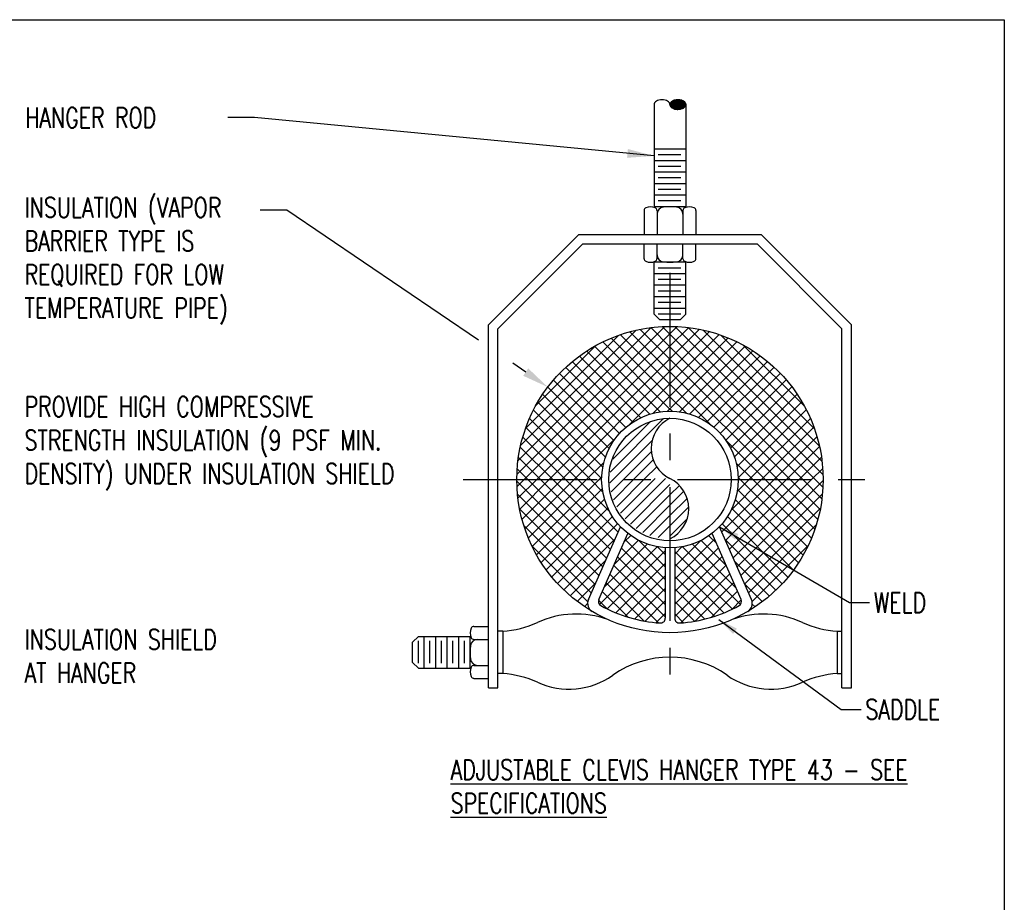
# Model space of a CAD drawing. Header units: inches. Extents: x -0.1 to 15.1, y -1.1 to 9.3.
# Tile 4 of 4: x 10.5 to 15.1, y 5.2 to 9.3. Entities that reach past the tile are written whole.
import ezdxf

# ---------------------------------------------------------------- set-up
doc = ezdxf.new("R2010")
doc.units = ezdxf.units.IN
doc.header["$MEASUREMENT"] = 0
doc.header["$PDSIZE"] = -1
doc.linetypes.add('CENTER', pattern=[2, 1.25, -0.25, 0.25, -0.25])
doc.layers.add('G-ANNO-NPLT', color=7, linetype='Continuous', plot=False)
for name, color, linetype in [('M-DETL-DIMS', 2, 'Continuous'), ('M-DETL-HEVY', 5, 'Continuous'), ('M-DETL-MEDM', 4, 'Continuous'), ('M-DETL-PATT', 8, 'Continuous'), ('M-DETL-TEXT', 2, 'Continuous'), ('M-DETL-THIN', 2, 'Continuous'), ('M-DETL-XTHN', 1, 'Continuous')]:
    doc.layers.add(name, color=color, linetype=linetype)
doc.styles.add('Romans', font='romans.shx', dxfattribs={"width": 0.75})
doc.dimstyles.new('VA-Dims', dxfattribs={"dimtxt": 0.09375, "dimasz": 0.09375, "dimexe": 0.09375, "dimexo": 0.03125, "dimgap": 0.02, "dimtad": 1, "dimdec": 5, "dimzin": 0, "dimdsep": 46, "dimlunit": 4, "dimtxsty": 'Romans', "dimblk": 'ARCHTICK', "dimcen": 0.09375, "dimclrd": 256, "dimclre": 256, "dimclrt": 256, "dimadec": 0, "dimazin": 0, "dimtfac": 1, "dimtdec": 5, "dimtofl": 0, "dimtmove": 0, "dimatfit": 3, "dimfxl": 1, "dimfrac": 2, "dimtolj": 1, "dimtzin": 0, "dimlwd": -1, "dimlwe": -1, "dimarcsym": 0})
doc.dimstyles.new('VA-Lead', dxfattribs={"dimtxt": 0.09375, "dimasz": 0.125, "dimexe": 0.125, "dimexo": 0.03125, "dimgap": 0.02, "dimtad": 1, "dimdec": 5, "dimzin": 0, "dimdsep": 46, "dimlunit": 4, "dimtxsty": 'Romans', "dimcen": 0.125, "dimclrd": 256, "dimclre": 256, "dimclrt": 256, "dimadec": 0, "dimazin": 0, "dimtfac": 1, "dimtdec": 5, "dimtofl": 0, "dimtmove": 0, "dimatfit": 3, "dimfxl": 1, "dimfrac": 2, "dimtolj": 1, "dimtzin": 0, "dimlwd": -1, "dimlwe": -1, "dimarcsym": 0})

# ---------------------------------------------------------------- blocks, each defined once
blk = doc.blocks.new('_ArchTick')
at = {"color": 0, "linetype": 'ByBlock', "const_width": 0.15}
blk.add_lwpolyline([(-0.5, -0.5), (0.5, 0.5)], dxfattribs=at)

msp = doc.modelspace()

# ---------------------------------------------------------------- linework, layer by layer
at = {"layer": 'G-ANNO-NPLT', "color": 6}
msp.add_lwpolyline([(-0.0725, 9.3024), (15.1432, 9.3024), (15.1432, -1.1039), (-0.0725, -1.1039)], close=True, dxfattribs=at)
at = {"layer": 'M-DETL-HEVY', "linetype": 'Continuous'}
for p, q in [((13.157, 8.2995), (12.7353, 7.8777)), ((13.157, 8.2995), (14.0075, 8.2995)), ((14.0075, 8.2995), (14.4293, 7.8777)), ((13.1753, 8.2555), (12.7793, 7.8595)), ((13.1753, 8.2555), (13.9893, 8.2555)), ((13.9893, 8.2555), (14.3853, 7.8595)), ((12.7353, 6.1837), (12.7353, 7.8777)), ((14.4293, 6.1837), (14.4293, 7.8777)), ((12.7793, 6.1837), (12.7793, 7.8595)), ((14.3853, 6.1837), (14.3853, 7.8595)), ((13.2016, 6.595), (13.3513, 6.9355)), ((13.2498, 6.5954), (13.3856, 6.9043)), ((13.9147, 6.5954), (13.7789, 6.9043)), ((13.963, 6.595), (13.8133, 6.9355)), ((13.5603, 6.8373), (13.5603, 6.508)), ((13.6043, 6.8373), (13.6043, 6.508)), ((12.7353, 6.1837), (12.7793, 6.1837)), ((14.3853, 6.1837), (14.4293, 6.1837))]:
    msp.add_line(p, q, dxfattribs=at)
msp.add_circle((13.5823, 7.1555), 0.715, dxfattribs=at)
for centre, radius, start, end in [((13.2418, 6.5773), 0.044, 156.2687, 239.5134), ((13.27, 6.5866), 0.022, 156.2687, 241.2364), ((13.8946, 6.5866), 0.022, 298.7636, 23.7313), ((13.9227, 6.5773), 0.044, 300.4866, 23.7313), ((13.5823, 7.1555), 0.671, 241.2364, 266.1126), ((13.5823, 7.1555), 0.671, 273.8874, 298.7636), ((13.5383, 6.508), 0.022, 266.1126, 0), ((13.6263, 6.508), 0.022, 180, 273.8874)]:
    msp.add_arc(centre, radius, start, end, dxfattribs=at)
at = {"layer": 'M-DETL-MEDM', "linetype": 'Continuous'}
for p, q in [((13.5083, 8.9061), (13.5083, 8.4265)), ((13.6562, 8.9061), (13.6562, 8.4265)), ((13.6562, 8.4291), (13.5083, 8.4291)), ((13.4613, 8.4122), (13.4613, 8.2995)), ((13.5218, 8.4122), (13.5218, 8.2995)), ((13.6428, 8.4122), (13.6428, 8.2995)), ((13.7033, 8.4122), (13.7033, 8.2995)), ((13.4613, 8.1868), (13.4613, 8.2555)), ((13.5218, 8.1868), (13.5218, 8.2555)), ((13.6428, 8.1868), (13.6428, 8.2555)), ((13.7033, 8.1868), (13.7033, 8.2555)), ((13.5083, 7.928), (13.5083, 8.1725)), ((13.6562, 8.17), (13.5083, 8.17)), ((13.6562, 7.928), (13.6562, 8.1725)), ((13.5352, 7.9011), (13.5083, 7.928)), ((13.6293, 7.9011), (13.6562, 7.928)), ((13.6293, 7.9011), (13.5352, 7.9011)), ((12.6666, 6.4697), (12.7353, 6.4697)), ((12.8013, 6.4477), (12.7793, 6.4477)), ((12.8013, 6.4477), (12.8013, 6.2497)), ((14.3633, 6.4477), (14.3633, 6.2497)), ((14.3633, 6.4477), (14.3853, 6.4477)), ((12.3808, 6.3958), (12.4077, 6.4227)), ((12.3808, 6.3017), (12.3808, 6.3958)), ((12.4077, 6.4227), (12.6523, 6.4227)), ((12.6497, 6.2748), (12.6497, 6.4227)), ((12.6666, 6.4092), (12.7353, 6.4092)), ((12.3808, 6.3017), (12.4077, 6.2748)), ((12.4077, 6.2748), (12.6523, 6.2748)), ((12.6666, 6.2882), (12.7353, 6.2882)), ((12.6666, 6.2277), (12.7353, 6.2277)), ((12.8013, 6.2497), (12.7793, 6.2497)), ((14.3633, 6.2497), (14.3853, 6.2497))]:
    msp.add_line(p, q, dxfattribs=at)
msp.add_lwpolyline([(13.5823, 8.9061, 0.151354), (13.5798, 8.914), (13.5798, 8.914, 0.106989), (13.5714, 8.9219), (13.5714, 8.9219, 0.074719), (13.5601, 8.9266), (13.5601, 8.9266, 0.061399), (13.5453, 8.9284), (13.5453, 8.9284, 0.061399), (13.5305, 8.9266), (13.5305, 8.9266, 0.074719), (13.5192, 8.9219), (13.5192, 8.9219, 0.106989), (13.5108, 8.914), (13.5108, 8.914, 0.151354), (13.5083, 8.9061)], format="xyb", dxfattribs=at)
for radius in [0.319, 0.286]:
    msp.add_circle((13.5823, 7.1555), radius, dxfattribs=at)
for centre, radius, start, end in [((13.4747, 8.4122), 0.0134, 113.0385, 180), ((13.4915, 8.3727), 0.0564, 66.9615, 113.0385), ((13.5083, 8.4122), 0.0134, 0, 66.9615), ((13.5548, 8.3947), 0.033, 95.7697, 180), ((13.5823, 8.1225), 0.3065, 84.2303, 95.7697), ((13.6098, 8.3947), 0.033, 0, 84.2303), ((13.6562, 8.4122), 0.0134, 113.0385, 180), ((13.673, 8.3727), 0.0564, 66.9615, 113.0385), ((13.6898, 8.4122), 0.0134, 0, 66.9615), ((13.4747, 8.1868), 0.0134, 180, 246.9615), ((13.5083, 8.1868), 0.0134, 293.0385, 0), ((13.5548, 8.2043), 0.033, 180, 264.2303), ((13.6098, 8.2043), 0.033, 275.7697, 0), ((13.6562, 8.1868), 0.0134, 180, 246.9615), ((13.6898, 8.1868), 0.0134, 293.0385, 0), ((13.4915, 8.2263), 0.0564, 246.9615, 293.0385), ((13.5823, 8.4765), 0.3065, 264.2303, 275.7697), ((13.673, 8.2263), 0.0564, 246.9615, 293.0385), ((13.1446, 6.0947), 0.4332, 70.0634, 114.7279), ((14.0199, 6.0947), 0.4332, 65.2721, 109.9367), ((12.7755, 6.8961), 0.4491, 273.2843, 294.7279), ((14.389, 6.8961), 0.4491, 245.2721, 266.7157), ((12.7061, 6.4395), 0.0564, 156.9615, 203.0385), ((12.6666, 6.4563), 0.0134, 90, 156.9615), ((12.6841, 6.3762), 0.033, 90, 174.2303), ((12.6666, 6.4227), 0.0134, 203.0385, 270), ((12.9563, 6.3487), 0.3065, 174.2303, 185.7697), ((12.6841, 6.3212), 0.033, 185.7697, 270), ((13.5823, 5.8627), 0.4639, 54.8935, 125.1065), ((12.7061, 6.258), 0.0564, 156.9615, 203.0385), ((12.6666, 6.2748), 0.0134, 90, 156.9615), ((12.6666, 6.2412), 0.0134, 203.0385, 270), ((12.7755, 5.8013), 0.4491, 65.2721, 86.7157), ((13.111, 6.5298), 0.3528, 245.2721, 305.4149), ((14.0535, 6.5298), 0.3528, 234.5851, 294.7279), ((14.389, 5.8013), 0.4491, 93.2843, 114.7279)]:
    msp.add_arc(centre, radius, start, end, dxfattribs=at)
at = {"layer": 'M-DETL-PATT', "linetype": 'Continuous'}
for p, q in [((12.8677, 7.1799), (13.5579, 7.8701)), ((12.8727, 7.2432), (13.4946, 7.8651)), ((13.5823, 7.7756), (13.4929, 7.8649)), ((13.5823, 7.8339), (13.5465, 7.8696)), ((13.5823, 7.8361), (13.6159, 7.8697)), ((13.5823, 7.7778), (13.6696, 7.8652)), ((14.2969, 7.1776), (13.6043, 7.8702)), ((14.2922, 7.2406), (13.6674, 7.8654)), ((12.885, 7.3139), (13.4239, 7.8528)), ((12.9017, 7.1555), (13.5823, 7.8361)), ((12.909, 7.3962), (13.3416, 7.8288)), ((13.5823, 7.5422), (13.3085, 7.816)), ((13.5823, 7.6005), (13.3508, 7.832)), ((13.5823, 7.6589), (13.3955, 7.8457)), ((13.5823, 7.7172), (13.4427, 7.8568)), ((13.5823, 7.7194), (13.72, 7.8571)), ((13.5823, 7.6611), (13.7673, 7.8462)), ((14.2606, 7.1555), (13.5823, 7.8339)), ((13.5823, 7.6028), (13.8121, 7.8326)), ((13.5823, 7.5444), (13.8545, 7.8167)), ((14.2802, 7.311), (13.7378, 7.8534)), ((14.2568, 7.3927), (13.8195, 7.83)), ((12.9573, 7.5028), (13.235, 7.7805)), ((12.96, 7.1555), (13.5823, 7.7778)), ((13.5366, 7.4712), (13.2301, 7.7777)), ((13.5823, 7.4839), (13.2683, 7.7979)), ((13.5823, 7.4861), (13.8948, 7.7986)), ((14.2023, 7.1555), (13.5823, 7.7756)), ((13.626, 7.4715), (13.9331, 7.7786)), ((14.21, 7.4978), (13.9246, 7.7832)), ((13.4468, 7.4443), (13.1592, 7.7319)), ((13.4889, 7.4606), (13.1937, 7.7557)), ((13.6739, 7.4611), (13.9694, 7.7566)), ((13.7162, 7.445), (14.004, 7.7329)), ((13.0183, 7.1555), (13.5823, 7.7194)), ((13.3758, 7.3987), (13.0954, 7.6791)), ((13.4093, 7.4235), (13.1264, 7.7064)), ((14.144, 7.1555), (13.5823, 7.7172)), ((13.7539, 7.4244), (14.0369, 7.7074)), ((13.7875, 7.3997), (14.068, 7.6802)), ((13.3461, 7.37), (13.066, 7.6501)), ((13.0767, 7.1555), (13.5823, 7.6611)), ((14.0856, 7.1555), (13.5823, 7.6589)), ((13.8173, 7.3712), (14.0975, 7.6513)), ((13.2984, 7.301), (13.0123, 7.5872)), ((13.3203, 7.3375), (13.0383, 7.6195)), ((13.3881, 7.4086), (13.5823, 7.6028)), ((13.7678, 7.415), (13.5823, 7.6005)), ((13.8433, 7.3388), (14.1252, 7.6207)), ((13.8654, 7.3025), (14.1513, 7.5884)), ((13.2809, 7.2602), (12.988, 7.5531)), ((13.5021, 7.4643), (13.5823, 7.5444)), ((13.6594, 7.465), (13.5823, 7.5422)), ((13.883, 7.2618), (14.1756, 7.5544)), ((13.2687, 7.2141), (12.9655, 7.5173)), ((13.8955, 7.216), (14.1982, 7.5187)), ((13.2633, 7.1611), (12.9449, 7.4795)), ((13.5705, 7.4743), (13.5823, 7.4861)), ((13.5918, 7.4744), (13.5823, 7.4839)), ((13.9012, 7.1633), (14.2189, 7.481)), ((13.2106, 7.1555), (12.9262, 7.4399)), ((13.3025, 7.1897), (13.5528, 7.44)), ((13.3162, 7.2515), (13.491, 7.4263)), ((13.9517, 7.1555), (14.2376, 7.4414)), ((13.1523, 7.1555), (12.9097, 7.3981)), ((14.0101, 7.1555), (14.2543, 7.3997)), ((14.0684, 7.1555), (14.2687, 7.3558)), ((13.0939, 7.1555), (12.8954, 7.354)), ((13.135, 7.1555), (13.3291, 7.3497)), ((13.3211, 7.1602), (13.4994, 7.3385)), ((14.0273, 7.1555), (13.8418, 7.341)), ((14.1267, 7.1555), (14.2805, 7.3093)), ((13.0356, 7.1555), (12.8836, 7.3075)), ((13.3693, 7.1602), (13.4955, 7.2864)), ((12.9772, 7.1555), (12.8747, 7.2581)), ((13.1933, 7.1555), (13.2735, 7.2357)), ((13.4174, 7.1602), (13.5043, 7.2471)), ((13.969, 7.1555), (13.8918, 7.2327)), ((14.1851, 7.1555), (14.2896, 7.26)), ((12.9189, 7.1555), (12.869, 7.2054)), ((13.4655, 7.1602), (13.5204, 7.2151)), ((14.2434, 7.1555), (14.2954, 7.2075)), ((13.2686, 6.7475), (12.8673, 7.1488)), ((12.8681, 7.1219), (12.9017, 7.1555)), ((12.8726, 7.0681), (12.96, 7.1555)), ((12.8807, 7.0178), (13.0183, 7.1555)), ((12.8916, 6.9705), (13.0767, 7.1555)), ((12.9052, 6.9257), (13.135, 7.1555)), ((13.2864, 6.788), (12.9189, 7.1555)), ((12.9211, 6.8833), (13.1933, 7.1555)), ((12.9392, 6.843), (13.2517, 7.1555)), ((13.3042, 6.8285), (12.9772, 7.1555)), ((13.322, 6.869), (13.0356, 7.1555)), ((13.3399, 6.9096), (13.0939, 7.1555)), ((13.2991, 7.0087), (13.1523, 7.1555)), ((13.2686, 7.0975), (13.2106, 7.1555)), ((13.2517, 7.1555), (13.2635, 7.1673)), ((13.3016, 7.1407), (13.3211, 7.1602)), ((13.3078, 7.0987), (13.3693, 7.1602)), ((13.3188, 7.0616), (13.4174, 7.1602)), ((13.3337, 7.0284), (13.4655, 7.1602)), ((13.352, 6.9985), (13.5137, 7.1602)), ((13.3734, 6.9718), (13.5618, 7.1602)), ((13.3976, 6.9479), (13.5823, 7.1325)), ((13.5823, 7.0844), (13.626, 7.1281)), ((13.824, 6.9111), (14.0684, 7.1555)), ((13.8418, 6.8706), (14.1267, 7.1555)), ((13.8596, 6.8301), (14.1851, 7.1555)), ((13.8678, 7.0133), (14.0101, 7.1555)), ((13.8774, 6.7896), (14.2434, 7.1555)), ((13.8953, 6.749), (14.2973, 7.151)), ((13.8964, 7.1002), (13.9517, 7.1555)), ((13.9106, 7.1555), (13.9011, 7.165)), ((14.2246, 6.8415), (13.9106, 7.1555)), ((14.2428, 6.8817), (13.969, 7.1555)), ((14.2588, 6.924), (14.0273, 7.1555)), ((14.2724, 6.9687), (14.0856, 7.1555)), ((14.2835, 7.016), (14.144, 7.1555)), ((14.2917, 7.0662), (14.2023, 7.1555)), ((14.2964, 7.1198), (14.2606, 7.1555)), ((13.2508, 6.707), (12.8705, 7.0872)), ((12.9592, 6.8047), (13.2663, 7.1118)), ((13.4249, 6.927), (13.5823, 7.0844)), ((13.5823, 7.0363), (13.6469, 7.1009)), ((14.2045, 6.8033), (13.898, 7.1098)), ((13.9131, 6.7085), (14.2942, 7.0897)), ((12.9812, 6.7683), (13.2767, 7.0639)), ((13.4552, 6.9092), (13.5823, 7.0363)), ((13.5823, 6.9882), (13.662, 7.0679)), ((14.1825, 6.767), (13.8873, 7.0622)), ((13.233, 6.6664), (12.8804, 7.019)), ((13.0049, 6.7337), (13.2928, 7.0216)), ((13.4889, 6.8948), (13.5823, 6.9882)), ((13.5823, 6.94), (13.6695, 7.0273)), ((14.1587, 6.7325), (13.8711, 7.0201)), ((13.9309, 6.668), (14.2846, 7.0218)), ((13.0304, 6.7009), (13.3134, 6.9839)), ((13.0576, 6.6698), (13.3381, 6.9502)), ((13.5823, 6.8919), (13.6623, 6.9719)), ((14.1059, 6.6686), (13.8254, 6.949)), ((14.1331, 6.6997), (13.8503, 6.9825)), ((13.9487, 6.6275), (14.2653, 6.9441)), ((13.2152, 6.6259), (12.9003, 6.9408)), ((13.5267, 6.8844), (13.5823, 6.94)), ((13.0865, 6.6403), (13.3274, 6.8812)), ((13.2759, 6.6547), (13.4759, 6.8548)), ((13.3216, 6.7588), (13.4353, 6.8724)), ((13.3674, 6.8629), (13.399, 6.8944)), ((13.5603, 6.6892), (13.3732, 6.8762)), ((13.5603, 6.7475), (13.4355, 6.8723)), ((13.6043, 6.6914), (13.7906, 6.8777)), ((13.6043, 6.7497), (13.7245, 6.87)), ((13.8904, 6.6507), (13.6869, 6.8542)), ((13.8447, 6.7548), (13.7278, 6.8716)), ((13.7989, 6.8589), (13.7643, 6.8935)), ((14.0769, 6.6392), (13.8389, 6.8772)), ((13.1984, 6.5843), (12.9387, 6.8441)), ((13.2526, 6.5731), (13.5218, 6.8423)), ((13.2896, 6.5517), (13.5603, 6.8224)), ((13.5603, 6.6308), (13.3554, 6.8357)), ((13.5603, 6.8058), (13.5243, 6.8418)), ((13.6043, 6.8081), (13.6375, 6.8413)), ((13.6043, 6.6331), (13.8084, 6.8372)), ((13.8735, 6.551), (13.6043, 6.8202)), ((13.9109, 6.5719), (13.6408, 6.8419)), ((13.9658, 6.5862), (14.2279, 6.8484)), ((13.1171, 6.6125), (13.2816, 6.7771)), ((13.33, 6.5338), (13.5603, 6.7641)), ((13.5603, 6.5725), (13.3376, 6.7951)), ((13.6043, 6.5747), (13.8262, 6.7967)), ((13.833, 6.5331), (13.6043, 6.7618)), ((14.0463, 6.6115), (13.8847, 6.7731)), ((13.5295, 6.4866), (13.302, 6.7141)), ((13.5603, 6.5142), (13.3198, 6.7546)), ((13.6043, 6.5164), (13.8441, 6.7562)), ((13.6326, 6.4864), (13.8619, 6.7156)), ((13.1493, 6.5865), (13.2359, 6.673)), ((13.4624, 6.4953), (13.2842, 6.6736)), ((13.3726, 6.5181), (13.5603, 6.7057)), ((13.7902, 6.5176), (13.6043, 6.7035)), ((13.6994, 6.4948), (13.8797, 6.6751)), ((14.0139, 6.5855), (13.9304, 6.669)), ((13.3854, 6.5141), (13.2664, 6.6331)), ((13.4178, 6.505), (13.5603, 6.6474)), ((13.7449, 6.5045), (13.6043, 6.6452)), ((13.776, 6.5131), (13.8975, 6.6346)), ((14.085, 6.6471), (14.0907, 6.6528)), ((13.1833, 6.5622), (13.1979, 6.5767)), ((13.2892, 6.5519), (13.2487, 6.5923)), ((13.4659, 6.4947), (13.5603, 6.5891)), ((13.6967, 6.4944), (13.6043, 6.5868)), ((13.8711, 6.5498), (13.9153, 6.594)), ((13.9799, 6.5613), (13.9666, 6.5745)), ((13.5172, 6.4877), (13.5603, 6.5307)), ((13.6453, 6.4875), (13.6043, 6.5285))]:
    msp.add_line(p, q, dxfattribs=at)
for p in [(13.589, 8.9184), (13.5915, 8.9184), (13.5927, 8.9209), (13.594, 8.9184), (13.5953, 8.9209), (13.5965, 8.9235), (13.5965, 8.9184), (13.5978, 8.9209), (13.5991, 8.9235), (13.5991, 8.9184), (13.6003, 8.9209), (13.6016, 8.9235), (13.6016, 8.9184), (13.6028, 8.926), (13.6028, 8.9209), (13.6041, 8.9235), (13.6041, 8.9184), (13.6054, 8.926), (13.6054, 8.9209), (13.6066, 8.9235), (13.6066, 8.9184), (13.6079, 8.926), (13.6079, 8.9209), (13.6091, 8.9235), (13.6091, 8.9184), (13.6104, 8.926), (13.6104, 8.9209), (13.6117, 8.9235), (13.6117, 8.9184), (13.6129, 8.926), (13.6129, 8.9209), (13.6142, 8.9235), (13.6142, 8.9184), (13.6154, 8.926), (13.6154, 8.9209), (13.6167, 8.9235), (13.6167, 8.9184), (13.618, 8.926), (13.618, 8.9209), (13.6192, 8.9235), (13.6192, 8.9184), (13.6205, 8.926), (13.6205, 8.9209), (13.6217, 8.9235), (13.6217, 8.9184), (13.623, 8.926), (13.623, 8.9209), (13.6243, 8.9235), (13.6243, 8.9184), (13.6255, 8.926), (13.6255, 8.9209), (13.6268, 8.9235), (13.6268, 8.9184), (13.628, 8.926), (13.628, 8.9209), (13.6293, 8.9235), (13.6293, 8.9184), (13.6306, 8.926), (13.6306, 8.9209), (13.6318, 8.9235), (13.6318, 8.9184), (13.6331, 8.926), (13.6331, 8.9209), (13.6343, 8.9235), (13.6343, 8.9184), (13.6356, 8.926), (13.6356, 8.9209), (13.6369, 8.9235), (13.6369, 8.9184), (13.6381, 8.9209), (13.6394, 8.9235), (13.6394, 8.9184), (13.6406, 8.9209), (13.6419, 8.9235), (13.6419, 8.9184), (13.6432, 8.9209), (13.6444, 8.9184), (13.6457, 8.9209), (13.6469, 8.9184), (13.6495, 8.9184), (13.5827, 8.9058), (13.5839, 8.9083), (13.5839, 8.9033), (13.5852, 8.9109), (13.5852, 8.9058), (13.5852, 8.9008), (13.5864, 8.9134), (13.5864, 8.9083), (13.5864, 8.9033), (13.5864, 8.8983), (13.5877, 8.9159), (13.5877, 8.9109), (13.5877, 8.9058), (13.5877, 8.9008), (13.5877, 8.8957), (13.589, 8.9134), (13.589, 8.9083), (13.589, 8.9033), (13.589, 8.8983), (13.5902, 8.9159), (13.5902, 8.9109), (13.5902, 8.9058), (13.5902, 8.9008), (13.5902, 8.8957), (13.5915, 8.9134), (13.5915, 8.9083), (13.5915, 8.9033), (13.5915, 8.8983), (13.5915, 8.8932), (13.5927, 8.9159), (13.5927, 8.9109), (13.5927, 8.9058), (13.5927, 8.9008), (13.5927, 8.8957), (13.5927, 8.8907), (13.594, 8.9134), (13.594, 8.9083), (13.594, 8.9033), (13.594, 8.8983), (13.594, 8.8932), (13.5953, 8.9159), (13.5953, 8.9109), (13.5953, 8.9058), (13.5953, 8.9008), (13.5953, 8.8957), (13.5953, 8.8907), (13.5965, 8.9134), (13.5965, 8.9083), (13.5965, 8.9033), (13.5965, 8.8983), (13.5965, 8.8932), (13.5978, 8.9159), (13.5978, 8.9109), (13.5978, 8.9058), (13.5978, 8.9008), (13.5978, 8.8957), (13.5978, 8.8907), (13.5991, 8.9134), (13.5991, 8.9083), (13.5991, 8.9033), (13.5991, 8.8983), (13.5991, 8.8932), (13.5991, 8.8882), (13.6003, 8.9159), (13.6003, 8.9109), (13.6003, 8.9058), (13.6003, 8.9008), (13.6003, 8.8957), (13.6003, 8.8907), (13.6016, 8.9134), (13.6016, 8.9083), (13.6016, 8.9033), (13.6016, 8.8983), (13.6016, 8.8932), (13.6016, 8.8882), (13.6028, 8.9159), (13.6028, 8.9109), (13.6028, 8.9058), (13.6028, 8.9008), (13.6028, 8.8957), (13.6028, 8.8907), (13.6041, 8.9134), (13.6041, 8.9083), (13.6041, 8.9033), (13.6041, 8.8983), (13.6041, 8.8932), (13.6041, 8.8882), (13.6054, 8.9159), (13.6054, 8.9109), (13.6054, 8.9058), (13.6054, 8.9008), (13.6054, 8.8957), (13.6054, 8.8907), (13.6054, 8.8857), (13.6066, 8.9134), (13.6066, 8.9083), (13.6066, 8.9033), (13.6066, 8.8983), (13.6066, 8.8932), (13.6066, 8.8882), (13.6079, 8.9159), (13.6079, 8.9109), (13.6079, 8.9058), (13.6079, 8.9008), (13.6079, 8.8957), (13.6079, 8.8907), (13.6079, 8.8857), (13.6091, 8.9134), (13.6091, 8.9083), (13.6091, 8.9033), (13.6091, 8.8983), (13.6091, 8.8932), (13.6091, 8.8882), (13.6104, 8.9159), (13.6104, 8.9109), (13.6104, 8.9058), (13.6104, 8.9008), (13.6104, 8.8957), (13.6104, 8.8907), (13.6104, 8.8857), (13.6117, 8.9134), (13.6117, 8.9083), (13.6117, 8.9033), (13.6117, 8.8983), (13.6117, 8.8932), (13.6117, 8.8882), (13.6129, 8.9159), (13.6129, 8.9109), (13.6129, 8.9058), (13.6129, 8.9008), (13.6129, 8.8957), (13.6129, 8.8907), (13.6129, 8.8857), (13.6142, 8.9134), (13.6142, 8.9083), (13.6142, 8.9033), (13.6142, 8.8983), (13.6142, 8.8932), (13.6142, 8.8882), (13.6154, 8.9159), (13.6154, 8.9109), (13.6154, 8.9058), (13.6154, 8.9008), (13.6154, 8.8957), (13.6154, 8.8907), (13.6154, 8.8857), (13.6167, 8.9134), (13.6167, 8.9083), (13.6167, 8.9033), (13.6167, 8.8983), (13.6167, 8.8932), (13.6167, 8.8882), (13.618, 8.9159), (13.618, 8.9109), (13.618, 8.9058), (13.618, 8.9008), (13.618, 8.8957), (13.618, 8.8907), (13.618, 8.8857), (13.6192, 8.9134), (13.6192, 8.9083), (13.6192, 8.9033), (13.6192, 8.8983), (13.6192, 8.8932), (13.6192, 8.8882), (13.6205, 8.9159), (13.6205, 8.9109), (13.6205, 8.9058), (13.6205, 8.9008), (13.6205, 8.8957), (13.6205, 8.8907), (13.6205, 8.8857), (13.6217, 8.9134), (13.6217, 8.9083), (13.6217, 8.9033), (13.6217, 8.8983), (13.6217, 8.8932), (13.6217, 8.8882), (13.623, 8.9159), (13.623, 8.9109), (13.623, 8.9058), (13.623, 8.9008), (13.623, 8.8957), (13.623, 8.8907), (13.623, 8.8857), (13.6243, 8.9134), (13.6243, 8.9083), (13.6243, 8.9033), (13.6243, 8.8983), (13.6243, 8.8932), (13.6243, 8.8882), (13.6255, 8.9159), (13.6255, 8.9109), (13.6255, 8.9058), (13.6255, 8.9008), (13.6255, 8.8957), (13.6255, 8.8907), (13.6255, 8.8857), (13.6268, 8.9134), (13.6268, 8.9083), (13.6268, 8.9033), (13.6268, 8.8983), (13.6268, 8.8932), (13.6268, 8.8882), (13.628, 8.9159), (13.628, 8.9109), (13.628, 8.9058), (13.628, 8.9008), (13.628, 8.8957), (13.628, 8.8907), (13.628, 8.8857), (13.6293, 8.9134), (13.6293, 8.9083), (13.6293, 8.9033), (13.6293, 8.8983), (13.6293, 8.8932), (13.6293, 8.8882), (13.6306, 8.9159), (13.6306, 8.9109), (13.6306, 8.9058), (13.6306, 8.9008), (13.6306, 8.8957), (13.6306, 8.8907), (13.6306, 8.8857), (13.6318, 8.9134), (13.6318, 8.9083), (13.6318, 8.9033), (13.6318, 8.8983), (13.6318, 8.8932), (13.6318, 8.8882), (13.6331, 8.9159), (13.6331, 8.9109), (13.6331, 8.9058), (13.6331, 8.9008), (13.6331, 8.8957), (13.6331, 8.8907), (13.6331, 8.8857), (13.6343, 8.9134), (13.6343, 8.9083), (13.6343, 8.9033), (13.6343, 8.8983), (13.6343, 8.8932), (13.6343, 8.8882), (13.6356, 8.9159), (13.6356, 8.9109), (13.6356, 8.9058), (13.6356, 8.9008), (13.6356, 8.8957), (13.6356, 8.8907), (13.6369, 8.9134), (13.6369, 8.9083), (13.6369, 8.9033), (13.6369, 8.8983), (13.6369, 8.8932), (13.6369, 8.8882), (13.6381, 8.9159), (13.6381, 8.9109), (13.6381, 8.9058), (13.6381, 8.9008), (13.6381, 8.8957), (13.6381, 8.8907), (13.6394, 8.9134), (13.6394, 8.9083), (13.6394, 8.9033), (13.6394, 8.8983), (13.6394, 8.8932), (13.6394, 8.8882), (13.6406, 8.9159), (13.6406, 8.9109), (13.6406, 8.9058), (13.6406, 8.9008), (13.6406, 8.8957), (13.6406, 8.8907), (13.6419, 8.9134), (13.6419, 8.9083), (13.6419, 8.9033), (13.6419, 8.8983), (13.6419, 8.8932), (13.6432, 8.9159), (13.6432, 8.9109), (13.6432, 8.9058), (13.6432, 8.9008), (13.6432, 8.8957), (13.6432, 8.8907), (13.6444, 8.9134), (13.6444, 8.9083), (13.6444, 8.9033), (13.6444, 8.8983), (13.6444, 8.8932), (13.6457, 8.9159), (13.6457, 8.9109), (13.6457, 8.9058), (13.6457, 8.9008), (13.6457, 8.8957), (13.6457, 8.8907), (13.6469, 8.9134), (13.6469, 8.9083), (13.6469, 8.9033), (13.6469, 8.8983), (13.6469, 8.8932), (13.6482, 8.9159), (13.6482, 8.9109), (13.6482, 8.9058), (13.6482, 8.9008), (13.6482, 8.8957), (13.6495, 8.9134), (13.6495, 8.9083), (13.6495, 8.9033), (13.6495, 8.8983), (13.6507, 8.9159), (13.6507, 8.9109), (13.6507, 8.9058), (13.6507, 8.9008), (13.6507, 8.8957), (13.652, 8.9134), (13.652, 8.9083), (13.652, 8.9033), (13.652, 8.8983), (13.6532, 8.9109), (13.6532, 8.9058), (13.6532, 8.9008), (13.6545, 8.9083), (13.6545, 8.9033), (13.6558, 8.9058)]:
    msp.add_point(p, dxfattribs=at)
at = {"layer": 'M-DETL-TEXT'}
for points in [[(12.689, 7.8062), (11.7942, 8.4125), (11.6692, 8.4125)], [(12.9088, 7.6573), (12.8481, 7.6984)]]:
    msp.add_lwpolyline(points, dxfattribs=at)
msp.add_solid([(12.9205, 7.6745), (13.0123, 7.5872), (12.8971, 7.64)], dxfattribs=at)
at = {"layer": 'M-DETL-THIN', "linetype": 'Continuous'}
for centre, start, end in [((13.6517, 7.3009), 116.2814, 243.7186), ((13.5128, 7.0195), 296.2814, 63.7186)]:
    msp.add_arc(centre, 0.1569, start, end, dxfattribs=at)
at = {"layer": 'M-DETL-XTHN', "linetype": 'Continuous'}
for p, q in [((13.6562, 8.698), (13.5083, 8.698)), ((13.6562, 8.6442), (13.5083, 8.6442)), ((13.6329, 8.6711), (13.5277, 8.6711)), ((13.6329, 8.6173), (13.5277, 8.6173)), ((13.6562, 8.5904), (13.5083, 8.5904)), ((13.6329, 8.5635), (13.5277, 8.5635)), ((13.6562, 8.5366), (13.5083, 8.5366)), ((13.6329, 8.5097), (13.5277, 8.5097)), ((13.6562, 8.4828), (13.5083, 8.4828)), ((13.6329, 8.456), (13.5277, 8.456)), ((13.6329, 8.1431), (13.5277, 8.1431)), ((13.6562, 8.1162), (13.5083, 8.1162)), ((13.6562, 8.0624), (13.5083, 8.0624)), ((13.6329, 8.0893), (13.5277, 8.0893)), ((13.6562, 8.0086), (13.5083, 8.0086)), ((13.6329, 8.0355), (13.5277, 8.0355)), ((13.6562, 7.9548), (13.5083, 7.9548)), ((13.6329, 7.9817), (13.5277, 7.9817)), ((13.6329, 7.928), (13.5277, 7.928)), ((12.4077, 6.2981), (12.4077, 6.4033)), ((12.4346, 6.2748), (12.4346, 6.4227)), ((12.4615, 6.2981), (12.4615, 6.4033)), ((12.4884, 6.2748), (12.4884, 6.4227)), ((12.5153, 6.2981), (12.5153, 6.4033)), ((12.5422, 6.2748), (12.5422, 6.4227)), ((12.569, 6.2981), (12.569, 6.4033)), ((12.5959, 6.2748), (12.5959, 6.4227)), ((12.6228, 6.2981), (12.6228, 6.4033))]:
    msp.add_line(p, q, dxfattribs=at)
at = {"layer": 'M-DETL-XTHN', "linetype": 'CENTER', "ltscale": 0.5}
for p, q in [((13.5823, 8.1205), (13.5823, 6.1905)), ((12.6173, 7.1555), (14.5473, 7.1555))]:
    msp.add_line(p, q, dxfattribs=at)

# ---------------------------------------------------------------- texts
at = {"layer": 'M-DETL-DIMS', "char_height": 0.09375, "attachment_point": 1, "style": 'Romans'}
for s, insert in [('HANGER ROD', (10.5718, 8.892)), ('INSULATION (VAPOR\\PBARRIER TYPE IS\\PREQUIRED FOR LOW\\PTEMPERATURE PIPE)', (10.5687, 8.4726)), ('WELD', (14.5337, 6.6279)), ('SADDLE', (14.4946, 6.1292))]:
    msp.add_mtext(s, dxfattribs=dict(at, insert=insert))
at = {"layer": 'M-DETL-DIMS', "char_height": 0.09375, "width": 2, "attachment_point": 1, "style": 'Romans'}
for s, insert in [('PROVIDE HIGH COMPRESSIVE STRENGTH INSULATION (9 PSF MIN. DENSITY) UNDER INSULATION SHIELD', (10.5687, 7.5426)), ('INSULATION SHIELD\\PAT HANGER', (10.5687, 6.4561))]:
    msp.add_mtext(s, dxfattribs=dict(at, insert=insert))
at = {"layer": 'M-DETL-TEXT', "insert": (12.5579, 5.8479), "char_height": 0.09375, "width": 2.339955, "attachment_point": 1, "style": 'Romans'}
msp.add_mtext('{\\LADJUSTABLE CLEVIS HANGER} {\\LTYPE 43 - SEE SPECIFICATIONS}', dxfattribs=at)

# ---------------------------------------------------------------- meshes
at = {"layer": 'M-DETL-MEDM', "linetype": 'Continuous'}
mesh = msp.add_polyface(dxfattribs=at)
corners = [(13.5931, 8.8903), (13.5887, 8.8937), (13.5986, 8.8875), (13.5885, 8.8938), (13.5987, 8.8875), (13.5855, 8.8973), (13.6044, 8.8856), (13.5847, 8.8982), (13.6054, 8.8854), (13.5829, 8.902), (13.6114, 8.8843), (13.5829, 8.9021), (13.6118, 8.8842), (13.5823, 8.9061), (13.6182, 8.8838), (13.5823, 8.9066), (13.6192, 8.8837), (13.5829, 8.9102), (13.625, 8.8841), (13.5833, 8.9111), (13.6267, 8.8842), (13.5847, 8.914), (13.6313, 8.8851), (13.5859, 8.9154), (13.634, 8.8856), (13.5885, 8.9184), (13.6388, 8.8872), (13.5892, 8.9189), (13.6399, 8.8875), (13.5931, 8.9219), (13.6447, 8.8899), (13.5938, 8.9223), (13.6454, 8.8903), (13.5986, 8.9247), (13.6493, 8.8932), (13.5996, 8.925), (13.65, 8.8938), (13.6044, 8.9266), (13.6525, 8.8968), (13.6072, 8.9271), (13.6538, 8.8982), (13.6118, 8.928), (13.6552, 8.9011), (13.6135, 8.9281), (13.6556, 8.902), (13.6192, 8.9284), (13.6561, 8.9056), (13.6562, 8.9061), (13.6203, 8.9284), (13.6562, 8.9061), (13.6556, 8.91), (13.6267, 8.928), (13.6556, 8.9102), (13.627, 8.9279), (13.6538, 8.914), (13.6331, 8.9268), (13.653, 8.9148), (13.634, 8.9266), (13.65, 8.9184), (13.6398, 8.9247), (13.6498, 8.9185), (13.6399, 8.9247), (13.6454, 8.9219)]
mesh.append_faces([[corners[k] for k in face] for face in [(0, 0, 2, 1), (1, 2, 4, 3), (3, 4, 6, 5), (5, 6, 8, 7), (7, 8, 10, 9), (9, 10, 12, 11), (11, 12, 14, 13), (13, 14, 16, 15), (15, 16, 18, 17), (17, 18, 20, 19), (19, 20, 22, 21), (21, 22, 24, 23), (23, 24, 26, 25), (25, 26, 28, 27), (27, 28, 30, 29), (29, 30, 32, 31), (31, 32, 34, 33), (33, 34, 36, 35), (35, 36, 38, 37), (37, 38, 40, 39), (39, 40, 42, 41), (41, 42, 44, 43), (43, 44, 46, 45), (45, 46, 49, 48), (48, 47, 50, 51), (51, 50, 52, 53), (53, 52, 54, 55), (55, 54, 56, 57), (57, 56, 58, 59), (59, 58, 60, 61), (61, 60, 62, 62)]], dxfattribs={"vtx0": -1, "vtx2": -1})

# ---------------------------------------------------------------- leaders
at = {"layer": 'M-DETL-DIMS', "annotation_type": 0, "has_hookline": 1, "hookline_direction": 0}
for points, text_width in [([(13.8133, 6.9355), (14.4199, 6.581), (14.5137, 6.581)], 0.2545), ([(13.8103, 6.5029), (14.3808, 6.0823), (14.4746, 6.0823)], 0.3717)]:
    msp.add_leader(points, dimstyle='VA-Dims', override={"dimgap": 0.02, "dimtad": 0}, dxfattribs=dict(at, text_width=text_width))
at = {"layer": 'M-DETL-TEXT'}
msp.add_leader([(13.5083, 8.6663), (11.6427, 8.8452), (11.5177, 8.8452)], dimstyle='VA-Lead', dxfattribs=at)

doc.saveas('drawing.dxf')
